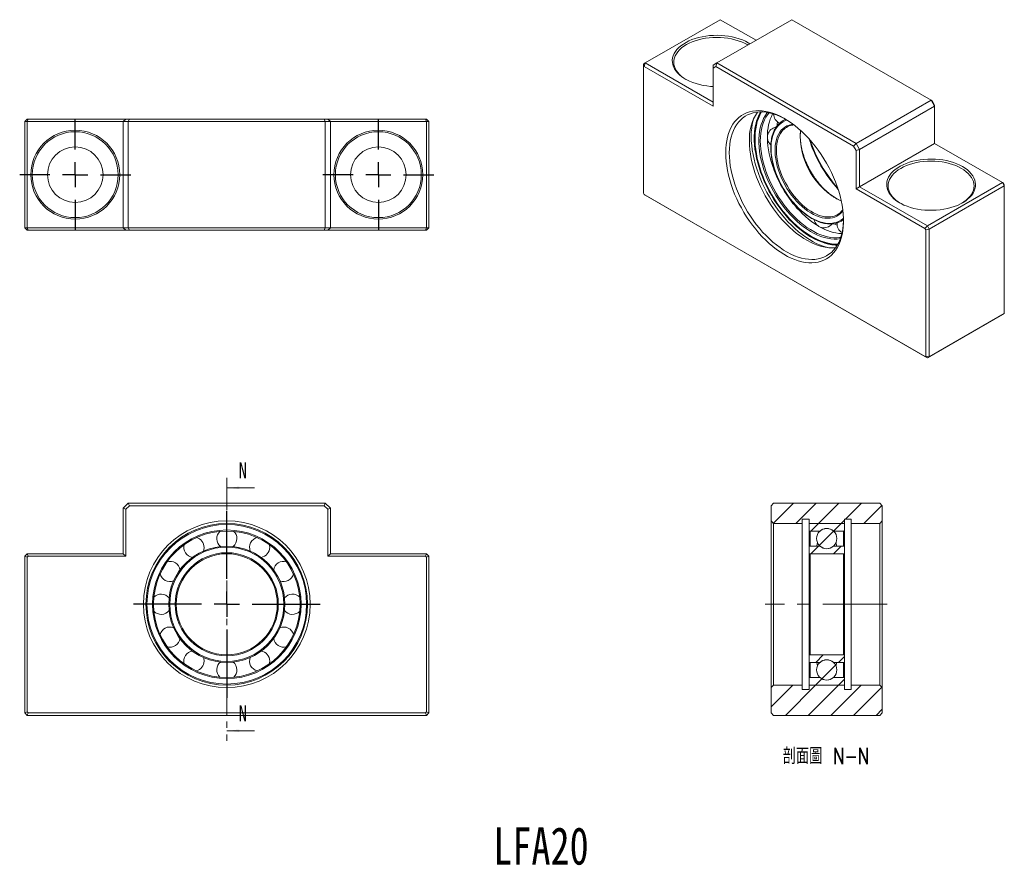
# Model space of a CAD drawing. Header units: millimetres. Extents: x 46 to 241, y 11 to 178.
import ezdxf

# ---------------------------------------------------------------- set-up
doc = ezdxf.new("R2010")
doc.units = ezdxf.units.MM
doc.linetypes.add('CENTER', pattern=[10.16, 6.35, -1.27, 1.27, -1.27])
doc.linetypes.add('CENTERX2', pattern=[20.32, 12.7, -2.54, 2.54, -2.54])
doc.layers.add('FORMAT', color=7, linetype='Continuous')
doc.styles.add('SLDTEXTSTYLE0', font='TXT', dxfattribs={"width": 0.75})
doc.styles.add('SLDTEXTSTYLE1', font='TXT', dxfattribs={"width": 0.75, "bigfont": 'bigfont'})

# ---------------------------------------------------------------- blocks, each defined once
blk = doc.blocks.new('SW_CENTERMARKSYMBOL_0')
at = {"layer": 'FORMAT', "color": 0}
for p, q in [((0, 5), (0, 18.5)), ((0, 0), (0, 2.5)), ((-5, 0), (-18.5, 0)), ((0, 0), (-2.5, 0)), ((0, 0), (0, -2.5)), ((0, 0), (2.5, 0)), ((5, 0), (18.5, 0)), ((0, -5), (0, -18.5))]:
    blk.add_line(p, q, dxfattribs=at)
blk = doc.blocks.new('SW_CENTERMARKSYMBOL_1')
at = {"layer": 'FORMAT', "color": 0}
for p, q in [((0, 5), (0, 11)), ((0, 0), (0, 2.5)), ((-5, 0), (-11, 0)), ((0, 0), (-2.5, 0)), ((0, 0), (0, -2.5)), ((0, 0), (2.5, 0)), ((5, 0), (11, 0)), ((0, -5), (0, -11))]:
    blk.add_line(p, q, dxfattribs=at)
blk = doc.blocks.new('SW_CENTERMARKSYMBOL_2')
at = {"layer": 'FORMAT', "color": 0}
for p, q in [((0, 5), (0, 11)), ((0, 0), (0, 2.5)), ((-5, 0), (-11, 0)), ((0, 0), (-2.5, 0)), ((0, 0), (0, -2.5)), ((0, 0), (2.5, 0)), ((5, 0), (11, 0)), ((0, -5), (0, -11))]:
    blk.add_line(p, q, dxfattribs=at)

msp = doc.modelspace()

# ---------------------------------------------------------------- hatches: boundary and pattern name
at = {"linetype": 'Continuous', "lineweight": 0}
h = msp.add_hatch(dxfattribs=at)
h.set_pattern_fill('ANSI31', style=0)
h.paths.add_polyline_path([(195.27, 82.43), (194.77, 81.93), (194.77, 78.93), (195.27, 78.43), (200.92, 78.43), (200.92, 79.28), (202.27, 79.28), (202.27, 78.43), (209.27, 78.43), (209.27, 79.28), (210.62, 79.28), (210.62, 78.43), (216.27, 78.43), (216.77, 78.93), (216.77, 81.93), (216.27, 82.43)], flags=0)
h = msp.add_hatch(dxfattribs=at)
h.set_pattern_fill('ANSI31', style=0)
edge = h.paths.add_edge_path(flags=0)
edge.add_line((202.27, 78.23), (202.27, 77.13))
edge.add_arc((202.47, 77.13), 0.2, 180, 270)
edge.add_line((202.47, 76.93), (204.45, 76.93))
edge.add_arc((205.77, 75.43), 2, 48.5904, 131.4096, ccw=False)
edge.add_line((207.09, 76.93), (209.07, 76.93))
edge.add_arc((209.07, 77.13), 0.2, 270, 360)
edge.add_line((209.27, 77.13), (209.27, 78.23))
edge.add_arc((209.07, 78.23), 0.2, 0, 90)
edge.add_line((209.07, 78.43), (202.47, 78.43))
edge.add_arc((202.47, 78.23), 0.2, 90, 180)
h = msp.add_hatch(dxfattribs=at)
h.set_pattern_fill('ANSI31', style=0)
edge = h.paths.add_edge_path(flags=0)
edge.add_arc((205.77, 75.43), 2, 0, 360)
h = msp.add_hatch(dxfattribs=at)
h.set_pattern_fill('ANSI31', style=0)
edge = h.paths.add_edge_path(flags=0)
edge.add_line((209.07, 73.93), (207.09, 73.93))
edge.add_arc((205.77, 75.43), 2, 228.5904, 311.4096, ccw=False)
edge.add_line((204.45, 73.93), (202.47, 73.93))
edge.add_arc((202.47, 73.73), 0.2, 90, 180)
edge.add_line((202.27, 73.73), (202.27, 72.63))
edge.add_arc((202.47, 72.63), 0.2, 180, 270)
edge.add_line((202.47, 72.43), (209.07, 72.43))
edge.add_arc((209.07, 72.63), 0.2, 270, 360)
edge.add_line((209.27, 72.63), (209.27, 73.73))
edge.add_arc((209.07, 73.73), 0.2, 0, 90)
h = msp.add_hatch(dxfattribs=at)
h.set_pattern_fill('ANSI31', style=0)
edge = h.paths.add_edge_path(flags=0)
edge.add_line((202.47, 50.93), (204.45, 50.93))
edge.add_arc((205.77, 49.43), 2, 48.5904, 131.4096, ccw=False)
edge.add_line((207.09, 50.93), (209.07, 50.93))
edge.add_arc((209.07, 51.13), 0.2, 270, 360)
edge.add_line((209.27, 51.13), (209.27, 52.23))
edge.add_arc((209.07, 52.23), 0.2, 0, 90)
edge.add_line((209.07, 52.43), (202.47, 52.43))
edge.add_arc((202.47, 52.23), 0.2, 90, 180)
edge.add_line((202.27, 52.23), (202.27, 51.13))
edge.add_arc((202.47, 51.13), 0.2, 180, 270)
h = msp.add_hatch(dxfattribs=at)
h.set_pattern_fill('ANSI31', style=0)
edge = h.paths.add_edge_path(flags=0)
edge.add_arc((205.77, 49.43), 2, 0, 360)
h = msp.add_hatch(dxfattribs=at)
h.set_pattern_fill('ANSI31', style=0)
edge = h.paths.add_edge_path(flags=0)
edge.add_line((204.45, 47.93), (202.47, 47.93))
edge.add_arc((202.47, 47.73), 0.2, 90, 180)
edge.add_line((202.27, 47.73), (202.27, 46.63))
edge.add_arc((202.47, 46.63), 0.2, 180, 270)
edge.add_line((202.47, 46.43), (209.07, 46.43))
edge.add_arc((209.07, 46.63), 0.2, 270, 360)
edge.add_line((209.27, 46.63), (209.27, 47.73))
edge.add_arc((209.07, 47.73), 0.2, 0, 90)
edge.add_line((209.07, 47.93), (207.09, 47.93))
edge.add_arc((205.77, 49.43), 2, 228.5904, 311.4096, ccw=False)
h = msp.add_hatch(dxfattribs=at)
h.set_pattern_fill('ANSI31', style=0)
h.paths.add_polyline_path([(195.27, 46.43), (194.77, 45.93), (194.77, 40.93), (195.27, 40.43), (216.27, 40.43), (216.77, 40.93), (216.77, 45.93), (216.27, 46.43), (210.62, 46.43), (210.62, 45.58), (209.27, 45.58), (209.27, 46.43), (202.27, 46.43), (202.27, 45.58), (200.92, 45.58), (200.92, 46.43)], flags=0)

# ---------------------------------------------------------------- linework, layer by layer
at = {"color": 7, "linetype": 'Continuous', "lineweight": 15}
for p, q in [((184.71, 178.14), (169.86, 169.57)), ((198.85, 178.14), (184, 169.57)), ((191.78, 174.06), (184.71, 178.14)), ((226.43, 162.22), (198.85, 178.14)), ((190.23, 173.57), (190.57, 173.36)), ((169.51, 169.36), (169.86, 169.57)), ((169.66, 168.87), (169.86, 169.57)), ((169.86, 169.57), (183.3, 161.81)), ((183.3, 169.16), (184, 169.57)), ((183.8, 168.87), (184, 169.57)), ((184, 169.57), (211.58, 153.65)), ((169.51, 169.36), (169.51, 168.79)), ((169.66, 168.87), (169.51, 168.79)), ((169.51, 168.79), (169.51, 143.81)), ((183.3, 161), (169.66, 168.87)), ((183.3, 168.58), (183.3, 169.16)), ((183.8, 168.87), (183.3, 168.58)), ((183.3, 168.58), (183.3, 161)), ((211.08, 153.12), (183.8, 168.87)), ((211.58, 153.65), (226.43, 162.22)), ((227.14, 161), (226.43, 162.22)), ((226.64, 162.1), (226.43, 162.22)), ((226.64, 162.1), (227.14, 161.24)), ((227.14, 161), (212.29, 152.43)), ((227.14, 161.24), (227.14, 161)), ((227.14, 153.65), (227.14, 161)), ((47.02, 157.96), (47.52, 158.46)), ((47.02, 136.96), (47.02, 157.96)), ((47.52, 157.96), (47.02, 157.96)), ((47.52, 157.96), (47.73, 158.46)), ((47.52, 158.46), (47.73, 158.46)), ((47.52, 157.96), (47.52, 136.96)), ((66.52, 157.96), (47.52, 157.96)), ((47.73, 158.46), (67.02, 158.46)), ((66.52, 157.96), (67.02, 158.46)), ((67.52, 157.96), (66.52, 157.96)), ((66.52, 136.96), (66.52, 157.96)), ((67.02, 158.46), (67.73, 158.46)), ((67.73, 158.46), (67.52, 157.96)), ((106.52, 157.96), (67.52, 157.96)), ((67.52, 157.96), (67.52, 136.96)), ((67.73, 158.46), (106.32, 158.46)), ((106.32, 158.46), (106.52, 157.96)), ((106.32, 158.46), (107.02, 158.46)), ((107.52, 157.96), (106.52, 157.96)), ((106.52, 136.96), (106.52, 157.96)), ((107.02, 158.46), (107.52, 157.96)), ((107.02, 158.46), (126.32, 158.46)), ((107.52, 157.96), (107.52, 136.96)), ((126.52, 157.96), (107.52, 157.96)), ((126.32, 158.46), (126.52, 157.96)), ((126.32, 158.46), (126.52, 158.46)), ((126.52, 158.46), (127.02, 157.96)), ((126.52, 136.96), (126.52, 157.96)), ((127.02, 157.96), (126.52, 157.96)), ((127.02, 157.96), (127.02, 136.96)), ((194.35, 159.71), (194.32, 159.67)), ((197.61, 158.45), (197.13, 158.18)), ((211.08, 153.12), (211.58, 153.65)), ((211.58, 152.26), (211.08, 153.12)), ((211.58, 153.65), (212.29, 152.43)), ((211.58, 152.26), (212.29, 152.43)), ((211.58, 144.67), (211.58, 152.26)), ((212.29, 145.08), (227.14, 153.65)), ((212.29, 152.43), (212.29, 145.08)), ((240.57, 145.89), (227.14, 153.65)), ((211.58, 144.67), (212.29, 145.08)), ((225.22, 136.79), (211.58, 144.67)), ((212.29, 145.08), (225.72, 137.32)), ((225.72, 137.32), (240.57, 145.89)), ((240.93, 145.28), (226.08, 136.71)), ((240.93, 145.28), (240.57, 145.89)), ((240.78, 145.77), (240.57, 145.89)), ((240.78, 145.77), (240.93, 145.52)), ((240.93, 145.52), (240.93, 145.28)), ((240.93, 119.97), (240.93, 145.28)), ((169.51, 143.81), (169.66, 143.56)), ((169.66, 143.56), (225.22, 111.48)), ((169.86, 143.44), (169.66, 143.56)), ((225.72, 111.19), (169.86, 143.44)), ((208.96, 140.56), (208.88, 140.46)), ((208.63, 138.26), (209.11, 138.53)), ((47.02, 136.96), (47.52, 136.96)), ((47.02, 136.96), (47.52, 136.46)), ((47.52, 136.96), (66.52, 136.96)), ((47.73, 136.46), (47.52, 136.96)), ((47.73, 136.46), (47.52, 136.46)), ((67.02, 136.46), (47.73, 136.46)), ((66.52, 136.96), (67.52, 136.96)), ((67.02, 136.46), (66.52, 136.96)), ((67.73, 136.46), (67.02, 136.46)), ((67.52, 136.96), (106.52, 136.96)), ((67.73, 136.46), (67.52, 136.96)), ((106.32, 136.46), (67.73, 136.46)), ((106.32, 136.46), (106.52, 136.96)), ((107.02, 136.46), (106.32, 136.46)), ((106.52, 136.96), (107.52, 136.96)), ((107.02, 136.46), (107.52, 136.96)), ((126.32, 136.46), (107.02, 136.46)), ((107.52, 136.96), (126.52, 136.96)), ((126.52, 136.96), (126.32, 136.46)), ((126.52, 136.46), (126.32, 136.46)), ((126.52, 136.96), (127.02, 136.96)), ((127.02, 136.96), (126.52, 136.46)), ((225.72, 137.32), (225.22, 136.79)), ((225.37, 136.54), (225.22, 136.79)), ((226.08, 136.71), (225.37, 136.54)), ((225.37, 111.56), (225.37, 136.54)), ((225.72, 137.32), (226.08, 136.71)), ((226.08, 136.71), (226.08, 111.4)), ((240.57, 119.76), (225.72, 111.19)), ((226.08, 111.4), (240.93, 119.97)), ((240.57, 119.76), (240.93, 119.97)), ((225.22, 111.48), (225.37, 111.56)), ((225.72, 111.19), (225.22, 111.48)), ((226.08, 111.4), (225.37, 111.56)), ((226.08, 111.4), (225.72, 111.19)), ((66.52, 81.43), (67.52, 82.43)), ((67.73, 81.93), (67.02, 81.23)), ((67.73, 81.93), (67.52, 82.43)), ((67.52, 82.43), (106.52, 82.43)), ((106.32, 81.93), (67.73, 81.93)), ((106.32, 81.93), (106.52, 82.43)), ((107.02, 81.23), (106.32, 81.93)), ((106.52, 82.43), (107.52, 81.43)), ((194.77, 81.93), (195.27, 82.43)), ((194.77, 81.93), (194.77, 78.93)), ((216.27, 82.43), (195.27, 82.43)), ((216.27, 82.43), (216.77, 81.93)), ((216.77, 81.93), (216.77, 78.93)), ((66.52, 72.43), (66.52, 81.43)), ((67.02, 81.23), (66.52, 81.43)), ((67.02, 81.23), (67.02, 71.93)), ((107.02, 81.23), (107.52, 81.43)), ((107.02, 71.93), (107.02, 81.23)), ((107.52, 81.43), (107.52, 72.43)), ((195.27, 78.43), (194.77, 78.93)), ((194.77, 45.93), (194.77, 78.93)), ((200.92, 78.43), (195.27, 78.43)), ((195.27, 78.43), (195.27, 46.43)), ((202.27, 79.28), (200.92, 79.28)), ((200.92, 79.28), (200.92, 78.43)), ((200.92, 46.43), (200.92, 78.43)), ((202.27, 78.43), (202.27, 79.28)), ((209.27, 78.43), (202.27, 78.43)), ((202.27, 78.43), (202.27, 78.23)), ((202.27, 78.23), (202.27, 77.13)), ((209.07, 78.43), (202.47, 78.43)), ((210.62, 79.28), (209.27, 79.28)), ((209.27, 79.28), (209.27, 78.43)), ((209.27, 78.23), (209.27, 78.43)), ((209.27, 77.13), (209.27, 78.23)), ((210.62, 78.43), (210.62, 79.28)), ((216.27, 78.43), (210.62, 78.43)), ((210.62, 78.43), (210.62, 46.43)), ((216.77, 78.93), (216.27, 78.43)), ((216.27, 46.43), (216.27, 78.43)), ((216.77, 78.93), (216.77, 45.93)), ((202.27, 77.13), (202.27, 73.73)), ((202.47, 76.93), (204.45, 76.93)), ((207.09, 76.93), (209.07, 76.93)), ((209.27, 77.13), (209.27, 73.73)), ((47.02, 71.93), (47.52, 72.43)), ((47.73, 71.93), (47.52, 72.43)), ((47.52, 72.43), (66.52, 72.43)), ((67.02, 71.93), (66.52, 72.43)), ((107.02, 71.93), (107.52, 72.43)), ((107.52, 72.43), (126.52, 72.43)), ((126.52, 72.43), (126.32, 71.93)), ((126.52, 72.43), (127.02, 71.93)), ((202.27, 73.73), (202.27, 72.63)), ((202.27, 72.63), (202.27, 52.23)), ((204.45, 73.93), (202.47, 73.93)), ((202.47, 72.43), (202.47, 52.43)), ((202.47, 72.43), (209.07, 72.43)), ((209.07, 73.93), (207.09, 73.93)), ((209.07, 72.43), (209.07, 52.43)), ((209.27, 72.63), (209.27, 73.73)), ((209.27, 72.63), (209.27, 52.23)), ((47.02, 40.93), (47.02, 71.93)), ((47.02, 71.93), (47.52, 71.73)), ((47.73, 71.93), (47.52, 71.73)), ((47.52, 71.73), (47.52, 41.14)), ((67.02, 71.93), (47.73, 71.93)), ((126.32, 71.93), (107.02, 71.93)), ((126.52, 71.73), (126.32, 71.93)), ((127.02, 71.93), (126.52, 71.73)), ((126.52, 41.14), (126.52, 71.73)), ((127.02, 71.93), (127.02, 40.93)), ((202.27, 52.23), (202.27, 51.13)), ((202.27, 51.13), (202.27, 47.73)), ((209.07, 52.43), (202.47, 52.43)), ((202.47, 50.93), (204.45, 50.93)), ((207.09, 50.93), (209.07, 50.93)), ((209.27, 51.13), (209.27, 52.23)), ((209.27, 51.13), (209.27, 47.73)), ((202.27, 47.73), (202.27, 46.63)), ((204.45, 47.93), (202.47, 47.93)), ((209.07, 47.93), (207.09, 47.93)), ((209.27, 46.63), (209.27, 47.73)), ((194.77, 45.93), (195.27, 46.43)), ((194.77, 45.93), (194.77, 40.93)), ((195.27, 46.43), (200.92, 46.43)), ((200.92, 46.43), (200.92, 45.58)), ((200.92, 45.58), (202.27, 45.58)), ((202.27, 46.63), (202.27, 46.43)), ((202.27, 45.58), (202.27, 46.43)), ((202.27, 46.43), (209.27, 46.43)), ((202.47, 46.43), (209.07, 46.43)), ((209.27, 46.43), (209.27, 46.63)), ((209.27, 46.43), (209.27, 45.58)), ((209.27, 45.58), (210.62, 45.58)), ((210.62, 46.43), (216.27, 46.43)), ((210.62, 45.58), (210.62, 46.43)), ((216.27, 46.43), (216.77, 45.93)), ((216.77, 45.93), (216.77, 40.93)), ((47.02, 40.93), (47.52, 41.14)), ((47.52, 40.43), (47.02, 40.93)), ((47.52, 41.14), (47.73, 40.93)), ((47.52, 40.43), (47.73, 40.93)), ((47.73, 40.93), (126.32, 40.93)), ((126.32, 40.93), (126.52, 41.14)), ((126.52, 40.43), (126.32, 40.93)), ((127.02, 40.93), (126.52, 41.14)), ((127.02, 40.93), (126.52, 40.43)), ((195.27, 40.43), (194.77, 40.93)), ((216.77, 40.93), (216.27, 40.43)), ((126.52, 40.43), (47.52, 40.43)), ((195.27, 40.43), (216.27, 40.43))]:
    msp.add_line(p, q, dxfattribs=at)
at = {"color": 7, "linetype": 'CENTER', "lineweight": 0}
msp.add_line((87.02, 87.47), (87.02, 35.39), dxfattribs=at)
at = {"color": 7, "linetype": 'Continuous', "lineweight": 0}
for p, q in [((92.52, 85.47), (87.02, 85.47)), ((92.52, 37.39), (87.02, 37.39))]:
    msp.add_line(p, q, dxfattribs=at)
at = {"color": 8, "linetype": 'Continuous', "lineweight": 15}
for p, q in [((202.47, 76.93), (202.47, 73.93)), ((209.07, 76.93), (209.07, 73.93)), ((202.47, 50.93), (202.47, 47.93)), ((209.07, 50.93), (209.07, 47.93))]:
    msp.add_line(p, q, dxfattribs=at)
at = {"color": 7, "linetype": 'Continuous', "lineweight": 15, "flags": 128}
for points in [[(183.3, 164.91), (182.78, 164.95), (182.03, 165.03), (181.3, 165.14), (180.59, 165.29), (179.91, 165.48), (179.25, 165.7), (178.64, 165.95), (178.06, 166.23), (177.52, 166.54), (177.03, 166.88), (176.6, 167.23), (176.22, 167.61), (175.89, 168.01), (175.63, 168.42), (175.43, 168.84), (175.29, 169.27), (175.22, 169.7), (175.21, 170.14), (175.27, 170.58), (175.39, 171.01), (175.57, 171.43), (175.82, 171.85), (176.13, 172.24), (176.5, 172.63), (176.92, 172.99), (177.39, 173.33), (177.92, 173.65), (178.49, 173.93), (179.1, 174.19), (179.74, 174.42), (180.42, 174.62), (181.12, 174.78), (181.85, 174.9), (182.59, 174.99), (183.34, 175.04), (184.1, 175.06), (184.86, 175.03), (185.61, 174.97), (186.34, 174.87), (187.06, 174.74), (187.76, 174.57), (188.43, 174.37), (189.07, 174.13), (189.67, 173.86), (190.23, 173.57), (190.23, 173.57)], [(190.15, 173.12), (190.02, 173.2), (189.47, 173.49), (188.88, 173.75), (188.25, 173.98), (187.6, 174.18), (186.91, 174.34), (186.2, 174.47), (185.48, 174.56), (184.75, 174.62), (184, 174.64), (183.26, 174.62), (182.53, 174.56), (181.8, 174.47), (181.1, 174.34), (180.41, 174.18), (179.75, 173.98), (179.13, 173.75), (178.54, 173.49), (177.99, 173.2), (177.49, 172.89), (177.04, 172.55), (176.64, 172.19), (176.3, 171.81), (176.02, 171.41), (175.79, 171), (175.63, 170.58), (175.54, 170.16), (175.5, 169.73), (175.54, 169.3), (175.63, 168.88), (175.79, 168.46), (176.02, 168.05), (176.3, 167.66), (176.64, 167.28), (177.04, 166.92), (177.49, 166.58), (177.89, 166.32)], [(185.77, 151.81), (185.79, 152.64), (185.86, 153.43), (185.98, 154.19), (186.13, 154.92), (186.33, 155.61), (186.58, 156.26), (186.86, 156.87), (187.19, 157.43), (187.55, 157.94), (187.96, 158.4), (188.4, 158.81), (188.88, 159.17), (189.38, 159.47), (189.92, 159.72), (190.49, 159.91), (191.09, 160.04), (191.71, 160.12), (192.35, 160.14), (193.02, 160.1), (193.7, 160), (194.39, 159.84), (195.1, 159.63), (195.81, 159.36), (196.53, 159.03), (197.26, 158.65), (197.98, 158.22), (198.71, 157.74), (199.43, 157.2), (200.14, 156.63), (200.84, 156), (201.52, 155.34), (202.2, 154.63), (202.85, 153.89), (203.48, 153.11), (204.09, 152.31), (204.67, 151.47), (205.23, 150.61), (205.75, 149.73), (206.25, 148.83), (206.71, 147.91), (207.13, 146.99), (207.51, 146.06), (207.86, 145.12), (208.17, 144.18), (208.43, 143.25), (208.65, 142.32), (208.83, 141.41), (208.97, 140.51), (209.06, 139.62), (209.1, 138.76), (209.1, 137.92), (209.06, 137.11), (208.97, 136.33), (208.83, 135.59), (208.65, 134.88), (208.43, 134.21), (208.17, 133.58), (207.86, 133), (207.51, 132.46), (207.13, 131.98), (206.71, 131.54), (206.25, 131.15), (205.75, 130.82), (205.23, 130.55), (204.67, 130.33), (204.09, 130.17), (203.48, 130.06), (202.85, 130.02), (202.2, 130.03), (201.52, 130.1), (200.84, 130.22), (200.14, 130.41), (199.43, 130.65), (198.71, 130.95), (197.98, 131.3), (197.26, 131.71), (196.53, 132.17), (195.81, 132.67), (195.1, 133.23), (194.39, 133.83), (193.7, 134.48), (193.02, 135.16), (192.35, 135.89), (191.71, 136.65), (191.09, 137.44), (190.49, 138.26), (189.92, 139.11), (189.38, 139.98), (188.88, 140.87), (188.4, 141.78), (187.96, 142.7), (187.55, 143.63), (187.19, 144.56), (186.86, 145.5), (186.58, 146.43), (186.33, 147.36), (186.13, 148.28), (185.98, 149.19), (185.86, 150.09), (185.79, 150.96), (185.77, 151.81)], [(197.8, 158.34), (197.25, 158.64), (196.54, 158.99), (195.83, 159.28), (195.13, 159.52), (194.43, 159.69), (193.76, 159.81), (193.09, 159.88), (192.45, 159.88), (191.83, 159.82), (191.23, 159.71), (190.66, 159.54), (190.12, 159.31), (189.61, 159.02), (189.13, 158.68), (188.68, 158.28), (188.28, 157.84), (187.91, 157.34), (187.58, 156.79), (187.29, 156.2), (187.04, 155.56), (186.84, 154.88), (186.68, 154.17), (186.57, 153.41), (186.5, 152.63), (186.48, 151.81)], [(192.66, 159.89), (192.38, 159.36), (192.11, 158.74), (191.89, 158.08), (191.71, 157.39), (191.57, 156.65), (191.48, 155.88), (191.43, 155.08), (191.43, 154.25), (191.48, 153.4), (191.57, 152.52), (191.71, 151.63), (191.89, 150.72), (192.11, 149.81), (192.38, 148.88), (192.69, 147.96), (193.04, 147.03), (193.42, 146.11), (193.85, 145.19), (194.31, 144.29), (194.81, 143.41), (195.33, 142.54), (195.89, 141.7), (196.48, 140.88), (197.09, 140.09), (197.72, 139.33), (198.37, 138.61), (199.04, 137.93), (199.73, 137.28), (200.43, 136.69), (201.13, 136.13), (201.85, 135.63), (202.56, 135.18), (203.28, 134.78), (204, 134.43), (204.71, 134.14), (205.41, 133.9), (206.1, 133.72), (206.78, 133.6), (207.44, 133.54), (207.88, 133.53)], [(191.27, 158.47), (191.19, 158.16), (191.03, 157.43), (190.92, 156.65), (190.85, 155.85), (190.83, 155.01), (190.85, 154.15), (190.92, 153.27), (191.03, 152.37), (191.19, 151.45), (191.39, 150.52), (191.63, 149.58), (191.92, 148.63), (192.25, 147.69), (192.61, 146.74), (193.02, 145.8), (193.46, 144.87), (193.94, 143.95), (194.45, 143.05), (194.99, 142.16), (195.56, 141.3), (196.16, 140.47), (196.79, 139.66), (197.43, 138.89), (198.1, 138.15), (198.78, 137.45), (199.48, 136.79), (200.19, 136.17), (200.92, 135.6), (201.64, 135.07), (202.38, 134.6), (203.11, 134.17), (203.84, 133.8), (204.57, 133.49), (205.29, 133.23), (205.95, 133.03)], [(196.04, 157.88), (195.99, 157.55), (195.95, 157.14)], [(207.54, 133.01), (207.45, 133.01), (206.81, 132.98), (206.16, 133.01), (205.49, 133.1), (204.8, 133.25), (204.11, 133.46), (203.4, 133.72), (202.68, 134.04), (201.97, 134.42), (201.25, 134.85), (200.53, 135.33), (199.82, 135.85), (199.12, 136.43), (198.43, 137.05), (197.75, 137.71), (197.09, 138.41), (196.45, 139.15), (195.82, 139.93), (195.23, 140.73), (194.65, 141.56), (194.11, 142.42), (193.6, 143.3), (193.12, 144.19), (192.68, 145.1), (192.27, 146.02), (191.9, 146.94), (191.57, 147.87), (191.29, 148.79), (191.04, 149.71), (190.84, 150.63), (190.68, 151.53), (190.57, 152.41), (190.5, 153.28), (190.47, 154.12)], [(186.48, 151.81), (186.5, 150.97), (186.57, 150.1), (186.68, 149.22), (186.84, 148.32), (187.04, 147.41), (187.29, 146.49), (187.58, 145.56), (187.91, 144.63), (188.28, 143.71), (188.68, 142.79), (189.13, 141.88), (189.61, 140.99), (190.12, 140.11), (190.66, 139.26), (191.23, 138.43), (191.83, 137.62), (192.45, 136.85), (193.09, 136.11), (193.76, 135.41), (194.43, 134.74), (195.13, 134.12), (195.83, 133.55), (196.54, 133.02), (197.25, 132.54), (197.97, 132.11), (198.69, 131.74), (199.4, 131.42), (200.11, 131.15), (200.81, 130.95), (201.49, 130.8), (202.16, 130.71), (202.82, 130.67), (203.45, 130.7), (204.06, 130.78), (204.64, 130.93), (205.2, 131.13), (205.73, 131.39), (206.22, 131.7), (206.69, 132.07), (207.11, 132.49), (207.5, 132.96), (207.85, 133.49), (208.16, 134.06), (208.42, 134.67), (208.65, 135.33), (208.83, 136.03), (208.96, 136.77), (209.06, 137.54), (209.1, 138.34), (209.11, 138.75)], [(232.65, 149.08), (233.17, 148.75), (233.63, 148.41), (234.04, 148.04), (234.39, 147.65), (234.68, 147.25), (234.91, 146.83), (235.08, 146.41), (235.19, 145.98), (235.23, 145.54), (235.21, 145.1), (235.12, 144.67), (234.96, 144.24), (234.75, 143.82), (234.47, 143.42), (234.13, 143.02), (233.73, 142.65), (233.29, 142.3), (232.79, 141.97), (232.24, 141.67), (231.65, 141.39), (231.02, 141.15), (230.36, 140.94), (229.67, 140.76), (228.95, 140.62), (228.22, 140.51), (227.47, 140.44), (226.72, 140.41), (225.96, 140.41), (225.2, 140.45), (224.46, 140.53), (223.73, 140.65), (223.02, 140.8), (222.34, 140.99), (221.68, 141.21), (221.06, 141.46), (220.48, 141.74), (219.95, 142.05), (219.46, 142.38), (219.02, 142.74), (218.64, 143.12), (218.32, 143.52), (218.06, 143.93), (217.85, 144.35), (217.72, 144.78), (217.64, 145.21), (217.64, 145.65), (217.69, 146.08), (217.81, 146.52), (218, 146.94), (218.25, 147.35), (218.56, 147.75), (218.92, 148.13), (219.35, 148.5), (219.82, 148.84), (220.34, 149.15), (220.91, 149.44), (221.52, 149.7), (222.17, 149.93), (222.85, 150.12), (223.55, 150.28), (224.28, 150.41), (225.02, 150.5), (225.77, 150.55), (226.53, 150.56), (227.28, 150.54), (228.03, 150.48), (228.77, 150.38), (229.49, 150.25), (230.19, 150.08), (230.86, 149.88), (231.5, 149.64), (232.1, 149.37), (232.65, 149.08)], [(232.44, 148.71), (231.89, 149), (231.31, 149.26), (230.68, 149.49), (230.02, 149.69), (229.34, 149.85), (228.63, 149.98), (227.91, 150.07), (227.17, 150.13), (226.43, 150.15), (225.69, 150.13), (224.96, 150.07), (224.23, 149.98), (223.52, 149.85), (222.84, 149.69), (222.18, 149.49), (221.56, 149.26), (220.97, 149), (220.42, 148.71), (219.92, 148.39), (219.47, 148.05), (219.07, 147.69), (218.73, 147.31), (218.44, 146.92), (218.22, 146.51), (218.06, 146.09), (217.96, 145.67), (217.93, 145.24), (217.96, 144.81), (218.06, 144.39), (218.22, 143.97), (218.44, 143.56), (218.73, 143.17), (219.07, 142.79), (219.47, 142.43), (219.92, 142.09), (220.32, 141.83)], [(232.55, 141.83), (232.94, 142.09), (233.39, 142.43), (233.79, 142.79), (234.13, 143.17), (234.42, 143.56), (234.64, 143.97), (234.8, 144.39), (234.9, 144.81), (234.93, 145.24), (234.9, 145.67), (234.8, 146.09), (234.64, 146.51), (234.42, 146.92), (234.13, 147.31), (233.79, 147.69), (233.39, 148.05), (232.94, 148.39), (232.44, 148.71)], [(207.13, 137.75), (207.18, 137.73), (207.83, 137.46)], [(208.32, 135.04), (208.4, 135.05), (208.57, 135.08)], [(95.52, 73.69), (95.49, 74.05), (95.45, 74.24)], [(95.45, 50.63), (95.49, 50.82), (95.52, 51.18)]]:
    msp.add_lwpolyline(points, dxfattribs=at)
at = {"color": 8, "linetype": 'Continuous', "lineweight": 15, "flags": 128}
for points in [[(192.88, 159.88), (192.81, 159.78), (192.51, 159.22), (192.24, 158.61), (192.02, 157.96), (191.85, 157.27), (191.71, 156.54), (191.62, 155.78), (191.58, 154.99), (191.58, 154.17), (191.62, 153.33), (191.71, 152.47), (191.85, 151.59), (192.02, 150.69), (192.24, 149.78), (192.51, 148.87), (192.81, 147.96), (193.16, 147.04), (193.54, 146.13), (193.96, 145.23), (194.42, 144.34), (194.91, 143.47), (195.43, 142.61), (195.98, 141.78), (196.55, 140.97), (197.16, 140.19), (197.78, 139.44), (198.43, 138.73), (199.09, 138.05), (199.77, 137.42), (200.45, 136.83), (201.15, 136.28), (201.86, 135.79), (202.57, 135.34), (203.27, 134.94), (203.98, 134.6), (204.68, 134.31), (205.38, 134.08), (206.06, 133.9), (206.73, 133.78), (207.38, 133.72), (207.98, 133.72)], [(194.07, 159.76), (193.95, 159.61), (193.6, 159.13), (193.29, 158.59), (193.03, 158.02), (192.81, 157.39), (192.63, 156.73), (192.49, 156.03), (192.4, 155.3), (192.35, 154.53), (192.35, 153.74), (192.4, 152.92), (192.49, 152.08), (192.63, 151.22), (192.81, 150.35), (193.03, 149.47), (193.29, 148.59), (193.6, 147.7), (193.95, 146.82), (194.33, 145.94), (194.76, 145.07), (195.21, 144.21), (195.7, 143.37), (196.22, 142.55), (196.77, 141.76), (197.35, 140.99), (197.95, 140.26), (198.57, 139.55), (199.21, 138.89), (199.86, 138.27), (200.53, 137.69), (201.2, 137.16), (201.88, 136.67), (202.57, 136.23), (203.26, 135.85), (203.94, 135.52), (204.62, 135.25), (205.29, 135.03), (205.96, 134.87), (206.6, 134.76), (207.23, 134.72), (207.84, 134.73), (208.43, 134.81), (208.48, 134.82)], [(194.32, 159.67), (194.06, 159.34), (193.73, 158.84), (193.44, 158.29), (193.2, 157.69), (193, 157.06), (192.84, 156.38), (192.72, 155.66), (192.65, 154.91), (192.63, 154.14), (192.65, 153.33), (192.72, 152.51), (192.84, 151.66), (193, 150.8), (193.2, 149.93), (193.44, 149.05), (193.73, 148.16), (194.06, 147.28), (194.43, 146.4), (194.84, 145.53), (195.28, 144.67), (195.76, 143.82), (196.26, 143), (196.8, 142.2), (197.37, 141.42), (197.96, 140.68), (198.57, 139.97), (199.2, 139.3), (199.85, 138.66), (200.51, 138.07), (201.18, 137.53), (201.86, 137.03), (202.54, 136.58), (203.23, 136.19), (203.91, 135.85), (204.59, 135.56), (205.26, 135.33), (205.92, 135.16), (206.57, 135.04), (207.2, 134.99), (207.81, 134.99), (208.32, 135.04)], [(197.9, 158.27), (197.59, 158.16), (197.15, 157.95), (196.73, 157.69), (196.35, 157.36), (196.01, 156.99), (195.7, 156.56), (195.44, 156.09), (195.21, 155.57), (195.03, 155), (194.9, 154.4), (194.8, 153.77), (194.76, 153.1), (194.76, 152.4), (194.8, 151.67), (194.9, 150.93), (195.03, 150.17), (195.21, 149.4), (195.44, 148.62), (195.7, 147.84), (196.01, 147.06), (196.35, 146.29), (196.73, 145.53), (197.15, 144.78), (197.59, 144.05), (198.07, 143.35), (198.57, 142.67), (199.1, 142.03), (199.65, 141.41), (200.22, 140.84), (200.8, 140.31), (201.39, 139.83), (201.99, 139.39), (202.59, 139), (203.2, 138.66), (203.8, 138.38), (204.39, 138.16), (204.98, 137.99), (205.55, 137.88), (206.11, 137.83), (206.65, 137.83), (207.17, 137.9), (207.66, 138.02), (208.12, 138.21), (208.55, 138.45), (208.95, 138.74), (209.1, 138.87)], [(199.13, 157.43), (198.81, 157.39), (198.34, 157.28), (197.9, 157.11), (197.49, 156.88), (197.12, 156.6), (196.78, 156.26), (196.47, 155.87), (196.21, 155.44), (195.99, 154.95), (195.81, 154.43), (195.67, 153.86), (195.58, 153.26), (195.54, 152.63), (195.54, 151.97), (195.58, 151.28), (195.67, 150.57), (195.81, 149.85), (195.99, 149.12), (196.21, 148.38), (196.47, 147.64), (196.78, 146.9), (197.12, 146.17), (197.49, 145.46), (197.9, 144.76), (198.34, 144.08), (198.81, 143.42), (199.3, 142.8), (199.82, 142.21), (200.35, 141.66), (200.9, 141.15), (201.46, 140.68), (202.03, 140.26), (202.6, 139.89), (203.17, 139.57), (203.74, 139.31), (204.31, 139.1), (204.86, 138.95), (205.4, 138.86), (205.93, 138.83), (206.43, 138.85), (206.91, 138.93), (207.37, 139.08), (207.79, 139.27), (208.19, 139.53), (208.54, 139.84), (208.87, 140.2), (208.98, 140.36)], [(196.9, 156.02), (196.62, 155.63), (196.38, 155.17), (196.18, 154.68), (196.02, 154.14), (195.9, 153.56), (195.84, 152.94), (195.81, 152.3), (195.84, 151.63), (195.9, 150.94), (196.02, 150.23), (196.18, 149.5), (196.38, 148.77), (196.62, 148.04), (196.91, 147.3), (197.23, 146.58), (197.59, 145.86), (197.99, 145.16), (198.41, 144.48), (198.87, 143.82), (199.35, 143.19), (199.85, 142.59), (200.38, 142.03), (200.92, 141.51), (201.47, 141.03), (202.03, 140.6), (202.6, 140.22), (203.17, 139.9), (203.74, 139.62), (204.3, 139.4), (204.85, 139.24), (205.39, 139.14), (205.92, 139.09), (206.42, 139.11), (206.56, 139.12)]]:
    msp.add_lwpolyline(points, dxfattribs=at)
at = {"color": 7, "linetype": 'Continuous', "lineweight": 15}
for centre, radius in [((57.02, 147.46), 8.8), ((57.02, 147.46), 8.5), ((117.02, 147.46), 8.8), ((117.02, 147.46), 8.5), ((57.02, 147.46), 5.5), ((117.02, 147.46), 5.5), ((87.02, 62.43), 16.5), ((87.02, 62.43), 16), ((87.02, 62.43), 15.8), ((87.02, 62.43), 14.7), ((87.02, 62.43), 14.5), ((205.77, 75.43), 2), ((87.02, 62.43), 11.5), ((87.02, 62.43), 11.3), ((87.02, 62.43), 10.2), ((87.02, 62.43), 10), ((205.77, 49.43), 2)]:
    msp.add_circle(centre, radius, dxfattribs=at)
for centre, radius, start, end in [((200.06, 154.57), 9.6, 146.6396, 182.7302), ((203.58, 155.2), 9.55, 153.0389, 181.215), ((197.26, 159.47), 2, 179.8017, 245.3808), ((199.12, 154.75), 3.96, 111.7618, 142.1207), ((196.03, 154.87), 2, 98.4706, 228.4394), ((199.61, 153.9), 3.44, 101.3557, 141.8505), ((212.93, 155.34), 18.91, 181.8757, 201.0172), ((227.98, 162.7), 26.95, 197.6951, 222.2996), ((228.92, 163.25), 27.92, 198.6292, 221.3654), ((197.26, 148.85), 2, 176.4586, 221.9819), ((218.56, 157.27), 24.86, 202.5775, 217.4225), ((200.62, 143.03), 2, 198.6841, 245.6362), ((213.92, 153.19), 18.68, 218.8697, 238.2402), ((206.15, 142.55), 3.46, 276.7816, 322.3882), ((205.22, 138.95), 2, 191.8186, 321.1804), ((206.66, 141.68), 3.95, 277.6745, 308.2834), ((209.23, 145.16), 9.38, 238.5188, 267.2265), ((209.81, 137.72), 2, 174.6056, 240.1559), ((202.47, 78.23), 0.2, 90, 180), ((209.07, 78.23), 0.2, 0, 90), ((87.02, 75.43), 2, 134.2464, 231.5963), ((87.02, 75.43), 2, 0, 45.7536), ((202.47, 77.13), 0.2, 180, 270), ((205.77, 75.43), 2, 48.5904, 131.4096), ((209.07, 77.13), 0.2, 270, 0), ((80.52, 73.69), 2, 164.2464, 261.5963), ((80.52, 73.69), 2, 0, 75.7536), ((87.02, 75.43), 2, 308.4037, 0), ((93.52, 73.69), 2, 104.2464, 201.5963), ((205.77, 73.69), 2, 154.1881, 173.0597), ((205.77, 73.69), 2, 6.9403, 25.8119), ((80.52, 73.69), 2, 338.4037, 0), ((93.52, 73.69), 2, 278.4037, 0), ((202.47, 73.73), 0.2, 90, 180), ((202.47, 72.63), 0.2, 180, 270), ((205.77, 75.43), 2, 228.5904, 311.4096), ((209.07, 73.73), 0.2, 0, 90), ((209.07, 72.63), 0.2, 270, 0), ((75.76, 68.93), 2, 8.4037, 105.7536), ((98.28, 68.93), 2, 74.2464, 171.5963), ((75.76, 68.93), 2, 194.2464, 291.5963), ((98.28, 68.93), 2, 248.4037, 345.7536), ((74.02, 62.43), 2, 38.4037, 135.7536), ((100.02, 62.43), 2, 44.2464, 141.5963), ((74.02, 62.43), 2, 224.2464, 321.5963), ((100.02, 62.43), 2, 218.4037, 315.7536), ((75.76, 55.93), 2, 68.4037, 165.7536), ((98.28, 55.93), 2, 14.2464, 111.5963), ((75.76, 55.93), 2, 254.2464, 351.5963), ((98.28, 55.93), 2, 188.4037, 285.7536), ((80.52, 51.18), 2, 98.4037, 195.7536), ((93.52, 51.18), 2, 0, 81.5963), ((80.52, 51.18), 2, 284.2464, 0), ((80.52, 51.18), 2, 0, 21.5963), ((87.02, 49.43), 2, 128.4037, 225.7536), ((87.02, 49.43), 2, 0, 51.5963), ((93.52, 51.18), 2, 158.4037, 255.7536), ((202.47, 52.23), 0.2, 90, 180), ((202.47, 51.13), 0.2, 180, 270), ((205.77, 51.18), 2, 186.9403, 205.8119), ((205.77, 49.43), 2, 48.5904, 131.4096), ((205.77, 51.18), 2, 334.1881, 353.0597), ((209.07, 52.23), 0.2, 0, 90), ((209.07, 51.13), 0.2, 270, 0), ((87.02, 49.43), 2, 314.2464, 0), ((202.47, 47.73), 0.2, 90, 180), ((205.77, 49.43), 2, 228.5904, 311.4096), ((209.07, 47.73), 0.2, 0, 90), ((202.47, 46.63), 0.2, 180, 270), ((209.07, 46.63), 0.2, 270, 0)]:
    msp.add_arc(centre, radius, start, end, dxfattribs=at)
at = {"color": 8, "linetype": 'Continuous', "lineweight": 15}
msp.add_arc((215.09, 155.27), 14.56, 176.1417, 243.8529, dxfattribs=at)
at = {"color": 7, "linetype": 'Continuous', "lineweight": 15}
for points, knots in [([(192.73, 159.88), (192.64, 159.72), (192.45, 159.38), (192.21, 158.82), (191.99, 158.19), (191.82, 157.53), (191.68, 156.84), (191.58, 156.12), (191.52, 155.37), (191.51, 154.59), (191.53, 153.79), (191.6, 152.97), (191.7, 152.13), (191.85, 151.28), (192.03, 150.42), (192.26, 149.55), (192.52, 148.68), (192.82, 147.8), (193.16, 146.93), (193.53, 146.06), (193.93, 145.2), (194.36, 144.35), (194.83, 143.51), (195.32, 142.69), (195.85, 141.89), (196.39, 141.12), (196.96, 140.36), (197.55, 139.64), (198.16, 138.95), (198.79, 138.28), (199.43, 137.66), (200.08, 137.07), (200.75, 136.52), (201.42, 136.02), (202.1, 135.56), (202.78, 135.14), (203.46, 134.77), (204.14, 134.45), (204.82, 134.17), (205.49, 133.95), (206.15, 133.78), (206.79, 133.67), (207.38, 133.6), (207.74, 133.6), (207.89, 133.6)], [0, 0, 0, 0, 0.021125, 0.045044, 0.069003, 0.092993, 0.117007, 0.141036, 0.165075, 0.189118, 0.213162, 0.237204, 0.261242, 0.285277, 0.309307, 0.333333, 0.357355, 0.381373, 0.405389, 0.429402, 0.453413, 0.477422, 0.501431, 0.52544, 0.54945, 0.57346, 0.597472, 0.621486, 0.645503, 0.669524, 0.693549, 0.717578, 0.741612, 0.765652, 0.789697, 0.813747, 0.837801, 0.861859, 0.885916, 0.90997, 0.934015, 0.958045, 0.98205, 1, 1, 1, 1]), ([(195.95, 157.15), (195.95, 157.14), (195.84, 157.01), (195.65, 156.72), (195.39, 156.27), (195.18, 155.77), (195, 155.23), (194.86, 154.66), (194.76, 154.05), (194.7, 153.42), (194.69, 152.76), (194.71, 152.08), (194.78, 151.38), (194.89, 150.66), (195.03, 149.93), (195.22, 149.2), (195.44, 148.46), (195.7, 147.71), (196, 146.98), (196.33, 146.24), (196.69, 145.52), (197.08, 144.81), (197.5, 144.11), (197.95, 143.44), (198.43, 142.79), (198.92, 142.17), (199.44, 141.58), (199.97, 141.02), (200.52, 140.49), (201.07, 140.01), (201.64, 139.56), (202.22, 139.16), (202.79, 138.8), (203.37, 138.49), (203.95, 138.23), (204.52, 138.02), (205.09, 137.86), (205.64, 137.76), (206.19, 137.7), (206.69, 137.7), (207, 137.74), (207.14, 137.75)], [0, 0, 0, 0, 0.0010227, 0.0270956, 0.053252, 0.0794915, 0.105803, 0.1321702, 0.1585758, 0.1850048, 0.2114454, 0.2378885, 0.2643281, 0.2907616, 0.3171879, 0.3436066, 0.3700184, 0.3964239, 0.4228242, 0.4492204, 0.4756139, 0.502006, 0.5283979, 0.5547909, 0.5811859, 0.6075844, 0.6339878, 0.6603973, 0.6868142, 0.7132397, 0.7396746, 0.7661193, 0.7925737, 0.8190366, 0.845505, 0.8719722, 0.8984287, 0.9248617, 0.9512546, 0.9775889, 1, 1, 1, 1]), ([(198.89, 157.25), (198.9, 157.26), (199.02, 157.29), (199.16, 157.3), (199.28, 157.31)], [0, 0, 0, 0, 0.054795, 1, 1, 1, 1]), ([(208.66, 142.26), (208.53, 142.32), (208.23, 142.44), (207.74, 142.7), (207.21, 143.02), (206.68, 143.39), (206.16, 143.8), (205.64, 144.25), (205.13, 144.74), (204.64, 145.26), (204.17, 145.82), (203.71, 146.41), (203.27, 147.02), (202.86, 147.65), (202.48, 148.31), (202.13, 148.98), (201.81, 149.66), (201.52, 150.34), (201.26, 151.04), (201.05, 151.73), (200.86, 152.41), (200.72, 153.09), (200.62, 153.75), (200.56, 154.4), (200.53, 155.02), (200.55, 155.62), (200.58, 156.02), (200.61, 156.2), (200.61, 156.2)], [0, 0, 0, 0, 0.029887, 0.070262, 0.110632, 0.151005, 0.191389, 0.231787, 0.272198, 0.312624, 0.353062, 0.39351, 0.433966, 0.474427, 0.514892, 0.555357, 0.595818, 0.636275, 0.676722, 0.717159, 0.757582, 0.79799, 0.838379, 0.878751, 0.919104, 0.959441, 0.999768, 1, 1, 1, 1])]:
    msp.add_open_spline(points, degree=3, knots=knots, dxfattribs=at)
at = {"color": 7, "linetype": 'Continuous', "lineweight": 0}
for points in [[(87.02, 85.47), (89.52, 85.22), (89.52, 85.72)], [(87.02, 37.39), (89.52, 37.14), (89.52, 37.64)]]:
    msp.add_solid(points, dxfattribs=at)
at = {"layer": 'FORMAT', "color": 7, "linetype": 'CENTERX2', "lineweight": 0}
msp.add_line((217.72, 62.43), (193.6, 62.43), dxfattribs=at)

# ---------------------------------------------------------------- block references
at = {"layer": 'FORMAT', "color": 7}
for name, p in [('SW_CENTERMARKSYMBOL_2', (57.02, 147.46)), ('SW_CENTERMARKSYMBOL_1', (117.02, 147.46)), ('SW_CENTERMARKSYMBOL_0', (87.02, 62.43))]:
    msp.add_blockref(name, p, dxfattribs=at)

# ---------------------------------------------------------------- texts
at = {"color": 7, "linetype": 'Continuous', "char_height": 3.17, "attachment_point": 1, "style": 'SLDTEXTSTYLE0'}
for insert in [(89.39, 90.52), (89.39, 42.44)]:
    msp.add_mtext('N', dxfattribs=dict(at, insert=insert))
at = {"layer": 'FORMAT'}
for s, insert, char_height, attachment_point, style in [('\\M+19655\\M+196CA\\M+19AA4 N-N', (205.61, 33.98), 3.175, 2, 'SLDTEXTSTYLE1'), ('LFA20', (139.76, 18.3), 7.408, 1, 'SLDTEXTSTYLE0')]:
    msp.add_mtext(s, dxfattribs=dict(at, insert=insert, char_height=char_height, attachment_point=attachment_point, style=style))

doc.saveas('drawing.dxf')
